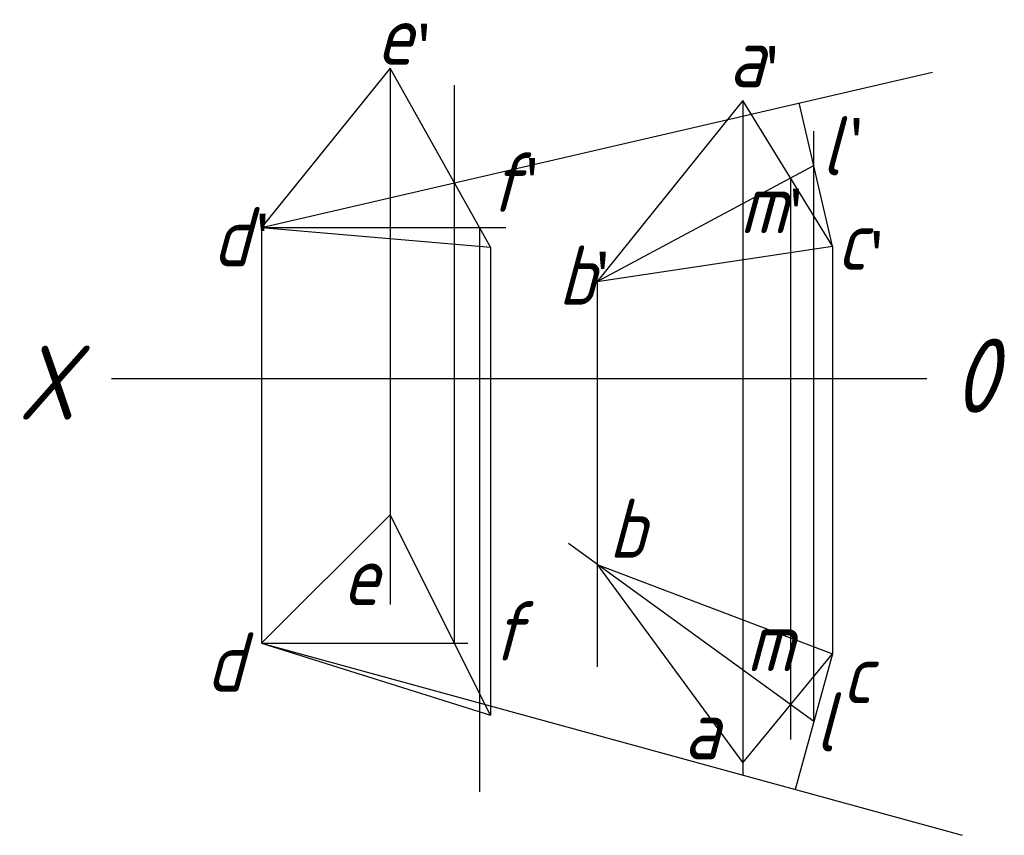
# Model space of a CAD drawing. Header units: millimetres. Extents: x 1633.6 to 1700, y 2506.2 to 2561.2.
import ezdxf

# ---------------------------------------------------------------- set-up
doc = ezdxf.new("R2010")
doc.units = ezdxf.units.MM
doc.layers.get('0').update_dxf_attribs({"color": 5})
doc.layers.add('ST文字', color=7, linetype='Continuous')
doc.layers.add('ST细实线', color=7, linetype='Continuous')
doc.layers.add('粗实线', color=7, linetype='Continuous', lineweight=30)
doc.styles.get("Standard").update_dxf_attribs({"font": 'gbeitc.shx'})

msp = doc.modelspace()

# ---------------------------------------------------------------- linework, layer by layer
for p, q in [((1649.902, 2547.184), (1695.194, 2557.678)), ((1662.914, 2519.133), (1662.914, 2556.779)), ((1688.432, 2545.931), (1686.193, 2555.592)), ((1687.175, 2513.823), (1687.175, 2553.687)), ((1672.56, 2543.53), (1687.175, 2551.357)), ((1685.603, 2550.515), (1685.603, 2512.618)), ((1649.902, 2547.184), (1666.378, 2547.184)), ((1664.607, 2547.184), (1664.607, 2509.096)), ((1672.56, 2543.53), (1672.56, 2517.522)), ((1687.175, 2513.823), (1670.619, 2525.847)), ((1649.902, 2519.133), (1697.186, 2506.151)), ((1649.902, 2519.133), (1663.811, 2519.133)), ((1688.432, 2518.402), (1685.918, 2509.245))]:
    msp.add_line(p, q)
at = {"lineweight": 30}
for q in [(1682.376, 2511.043), (1688.432, 2518.402)]:
    msp.add_line((1672.56, 2524.437), q, dxfattribs=at)
at = {"layer": 'ST细实线'}
for p, q in [((1658.569, 2557.938), (1658.569, 2521.742)), ((1682.376, 2555.746), (1682.376, 2510.217)), ((1649.902, 2547.184), (1649.902, 2519.133)), ((1665.356, 2545.851), (1665.356, 2514.272)), ((1688.432, 2545.931), (1688.432, 2518.402)), ((1639.771, 2536.997), (1655.988, 2536.997)), ((1655.988, 2536.997), (1694.793, 2536.997))]:
    msp.add_line(p, q, dxfattribs=at)
at = {"layer": '粗实线'}
for p, q in [((1658.569, 2557.938), (1649.902, 2547.184)), ((1665.356, 2545.851), (1658.569, 2557.938)), ((1682.376, 2555.746), (1672.56, 2543.53)), ((1688.432, 2545.931), (1682.376, 2555.746)), ((1649.902, 2547.184), (1665.356, 2545.851)), ((1672.56, 2543.53), (1688.432, 2545.931)), ((1658.569, 2527.786), (1649.902, 2519.133)), ((1665.356, 2514.272), (1658.569, 2527.786)), ((1649.902, 2519.133), (1665.356, 2514.272)), ((1682.376, 2511.043), (1688.432, 2518.402))]:
    msp.add_line(p, q, dxfattribs=at)

# ---------------------------------------------------------------- texts
for s, p in [('l', (1687.675, 2550.702)), ('m', (1682.171, 2546.79))]:
    msp.add_text(s, height=4).set_placement(p)
at = {"char_height": 3, "attachment_point": 1}
for insert in [(1689.034, 2554.418), (1684.954, 2549.643)]:
    msp.add_mtext_dynamic_manual_height_columns("{\\fFangSong_GB2312|b0|i0|c134|p49;'}", width=8.28986, gutter_width=12.5, heights=[0], dxfattribs=dict(at, insert=insert))
at = {"layer": 'ST文字'}
for s, height, p in [('e', 4, (1657.635, 2558.17)), ('a', 4, (1681.42, 2556.653)), ('f', 4, (1665.24, 2548.237)), ('d', 4, (1646.582, 2544.56)), ('c', 4, (1688.707, 2544.322)), ('b', 4, (1669.924, 2541.961)), ('X', 5, (1633.454, 2534.214)), ('b', 4, (1673.326, 2524.873)), ('e', 4, (1655.352, 2521.69)), ('f', 4, (1665.392, 2517.942)), ('m', 4, (1682.628, 2517.227)), ('d', 4, (1646.159, 2515.847)), ('c', 4, (1689.063, 2515.063)), ('l', 4, (1687.26, 2511.813)), ('a', 4, (1678.383, 2511.282))]:
    msp.add_text(s, height=height, dxfattribs=at).set_placement(p)
at = {"layer": 'ST文字', "insert": (1696.58, 2539.68), "char_height": 5, "width": 6.3883, "attachment_point": 1}
msp.add_mtext('0', dxfattribs=at)
at = {"layer": 'ST细实线', "char_height": 3, "attachment_point": 1}
for insert in [(1659.841, 2560.79), (1683.341, 2559.281), (1667.135, 2551.73), (1648.944, 2547.966), (1690.397, 2546.8), (1671.902, 2545.394)]:
    msp.add_mtext_dynamic_manual_height_columns("{\\fFangSong_GB2312|b0|i0|c134|p49;'}", width=8.28986, gutter_width=12.5, heights=[0], dxfattribs=dict(at, insert=insert))

doc.saveas('drawing.dxf')
